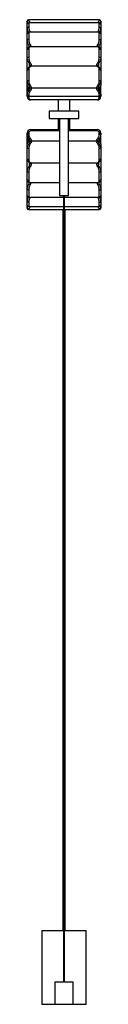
# Model space of a CAD drawing. Header units: millimetres. Extents: x -216 to -116, y -627 to 712.
import ezdxf

# ---------------------------------------------------------------- set-up
doc = ezdxf.new("R2010")
doc.units = ezdxf.units.MM

msp = doc.modelspace()

# ---------------------------------------------------------------- linework, layer by layer
at = {"color": 7, "linetype": 'Continuous', "lineweight": 25}
for p, q in [((-118.4, 711.7), (-214.4, 711.7)), ((-216.4, 705.7), (-216.4, 709.7)), ((-216.4, 693), (-216.4, 705.5)), ((-118.4, 707.5), (-214.4, 707.5)), ((-116.4, 709.7), (-116.4, 705.7)), ((-116.4, 705.5), (-116.4, 693)), ((-216.4, 671.5), (-216.4, 692.7)), ((-214.4, 694.7), (-214.4, 684.8)), ((-118.7, 694.9), (-214.1, 694.9)), ((-118.4, 684.8), (-118.4, 694.7)), ((-116.4, 692.7), (-116.4, 671.5)), ((-216.4, 642.7), (-216.4, 671.1)), ((-214.4, 673), (-214.4, 660.4)), ((-120.2, 674.6), (-212.6, 674.6)), ((-118.4, 660.4), (-118.4, 673)), ((-116.4, 671.1), (-116.4, 642.7)), ((-214.4, 643.9), (-214.4, 628.8)), ((-122, 648.4), (-210.8, 648.4)), ((-118.4, 628.8), (-118.4, 643.9)), ((-216.4, 629.1), (-216.4, 642.4)), ((-116.4, 642.4), (-116.4, 629.1)), ((-216.4, 609), (-216.4, 622.1)), ((-215, 614.2), (-215.3, 616.7)), ((-122.2, 618.4), (-210.5, 618.4)), ((-116.4, 616.6), (-116.7, 616.6)), ((-116.4, 609), (-116.4, 622.1)), ((-216.4, 608.9), (-214.4, 608.9)), ((-216.4, 607.5), (-216.4, 608.9)), ((-216.4, 607.5), (-116.4, 607.5)), ((-214.4, 608.9), (-214.4, 607.5)), ((-213.7, 615.8), (-212.2, 614.4)), ((-120.6, 614.4), (-119.1, 615.8)), ((-118.4, 607.5), (-118.4, 608.9)), ((-118.4, 608.9), (-116.4, 608.9)), ((-116.4, 608.9), (-116.4, 607.5)), ((-121.4, 602.5), (-211.4, 602.5)), ((-174.4, 602.5), (-174.4, 587.5)), ((-158.4, 587.5), (-158.4, 602.5)), ((-186.4, 587.5), (-186.4, 577.5)), ((-146.4, 587.5), (-186.4, 587.5)), ((-186.4, 577.5), (-146.4, 577.5)), ((-174.4, 577.5), (-174.4, 562.5)), ((-172.4, 577.5), (-172.4, 472.5)), ((-160.4, 472.5), (-160.4, 577.5)), ((-158.4, 562.5), (-158.4, 577.5)), ((-146.4, 577.5), (-146.4, 587.5)), ((-211.4, 562.5), (-211.4, 560.5)), ((-211.4, 562.5), (-172.4, 562.5)), ((-160.4, 562.5), (-121.4, 562.5)), ((-121.4, 560.5), (-121.4, 562.5)), ((-216.4, 556.2), (-216.4, 557.5)), ((-214.4, 557.5), (-216.4, 557.5)), ((-214.4, 556.2), (-216.4, 556.2)), ((-216.4, 543), (-216.4, 556.1)), ((-214.4, 557.5), (-214.4, 556.2)), ((-212.2, 550.7), (-213.7, 549.3)), ((-120.6, 550.7), (-119.1, 549.3)), ((-118.4, 556.2), (-118.4, 557.5)), ((-116.4, 557.5), (-118.4, 557.5)), ((-118.4, 556.2), (-116.4, 556.2)), ((-117.8, 550.9), (-117.5, 548.4)), ((-116.4, 557.5), (-116.4, 556.2)), ((-116.4, 543), (-116.4, 556.1)), ((-216.4, 548.4), (-216, 548.4)), ((-216.4, 522.7), (-216.4, 536)), ((-214.4, 536.3), (-214.4, 521.2)), ((-172.4, 546.7), (-210.5, 546.7)), ((-122.2, 546.7), (-160.4, 546.7)), ((-118.4, 521.2), (-118.4, 536.3)), ((-116.4, 536), (-116.4, 522.7)), ((-216.4, 493.9), (-216.4, 522.4)), ((-116.4, 522.4), (-116.4, 493.9)), ((-172.4, 516.7), (-210.8, 516.7)), ((-122, 516.7), (-160.4, 516.7)), ((-214.4, 504.6), (-214.4, 492.1)), ((-118.4, 492.1), (-118.4, 504.6)), ((-216.4, 472.3), (-216.4, 493.6)), ((-212.6, 490.5), (-172.4, 490.5)), ((-160.4, 490.5), (-120.2, 490.5)), ((-116.4, 493.6), (-116.4, 472.3)), ((-216.4, 459.6), (-216.4, 472.1)), ((-214.4, 480.2), (-214.4, 470.4)), ((-214.1, 470.2), (-166.9, 470.2)), ((-172.4, 472.5), (-160.4, 472.5)), ((-166.9, 472.5), (-166.9, -597.5)), ((-165.9, -597.5), (-165.9, 472.5)), ((-165.9, 470.2), (-118.7, 470.2)), ((-118.4, 470.4), (-118.4, 480.2)), ((-116.4, 472.1), (-116.4, 459.6)), ((-216.4, 455.4), (-216.4, 459.3)), ((-214.4, 457.6), (-166.9, 457.6)), ((-165.9, 457.6), (-118.4, 457.6)), ((-116.4, 459.4), (-116.4, 455.4)), ((-214.4, 453.4), (-166.9, 453.4)), ((-167.9, 453.4), (-167.9, -527.5)), ((-165.9, 453.4), (-118.4, 453.4)), ((-164.9, -527.5), (-164.9, 453.4)), ((-196.4, -527.5), (-196.4, -627.5)), ((-166.9, -527.5), (-196.4, -527.5)), ((-136.4, -527.5), (-165.9, -527.5)), ((-136.4, -627.5), (-136.4, -527.5)), ((-178.9, -597.5), (-178.9, -627.5)), ((-153.9, -597.5), (-178.9, -597.5)), ((-153.9, -627.5), (-153.9, -597.5)), ((-136.4, -627.5), (-196.4, -627.5))]:
    msp.add_line(p, q, dxfattribs=at)
at = {"color": 8, "linetype": 'Continuous', "lineweight": 25}
for p, q in [((-214.4, 711.7), (-214.4, 711)), ((-118.4, 711), (-118.4, 711.7)), ((-214.4, 707.5), (-214.4, 701.5)), ((-118.4, 701.5), (-118.4, 707.5)), ((-214.1, 694.8), (-214.4, 694.7)), ((-212.5, 695.4), (-212.3, 694.9)), ((-120.5, 694.9), (-120.3, 695.4)), ((-118.4, 694.7), (-118.7, 694.8)), ((-214.1, 677.3), (-214.2, 674.3)), ((-118.6, 674.3), (-118.7, 677.3)), ((-213.7, 652.5), (-213.9, 647.2)), ((-118.9, 647.1), (-119.1, 652.5)), ((-172.4, 560.5), (-211.4, 560.5)), ((-121.4, 560.5), (-160.4, 560.5)), ((-213.9, 517.9), (-213.7, 512.5)), ((-119.1, 512.5), (-118.9, 517.9)), ((-214.2, 490.8), (-214.1, 487.8)), ((-118.7, 487.8), (-118.6, 490.8)), ((-214.4, 470.4), (-214.1, 470.2)), ((-212.3, 470.2), (-212.5, 469.7)), ((-120.3, 469.7), (-120.5, 470.2)), ((-118.7, 470.2), (-118.4, 470.4)), ((-214.4, 463.5), (-214.4, 457.6)), ((-118.4, 457.6), (-118.4, 463.5)), ((-214.4, 454.1), (-214.4, 453.4)), ((-118.4, 453.4), (-118.4, 454.1))]:
    msp.add_line(p, q, dxfattribs=at)
at = {"color": 7, "linetype": 'Continuous', "lineweight": 25, "flags": 128}
for points in [[(-214.4, 701.5), (-214.8, 701.5), (-215.2, 701.4), (-215.5, 701.3), (-215.8, 701.2), (-216.1, 701), (-216.2, 700.7), (-216.4, 700.5), (-216.4, 700.2)], [(-118.4, 701.5), (-118, 701.5), (-117.6, 701.4), (-117.3, 701.3), (-117, 701.2), (-116.7, 701), (-116.5, 700.7), (-116.4, 700.5), (-116.4, 700.2)], [(-214.4, 684.8), (-214.8, 684.8), (-215.2, 684.8), (-215.5, 684.7), (-215.8, 684.6), (-216.1, 684.5), (-216.2, 684.3), (-216.4, 684.2), (-216.4, 684)], [(-118.4, 684.8), (-118, 684.8), (-117.6, 684.8), (-117.3, 684.7), (-117, 684.6), (-116.7, 684.5), (-116.5, 684.3), (-116.4, 684.2), (-116.4, 684)], [(-211.4, 602.5), (-212, 602.6), (-212.5, 602.9), (-213.1, 603.4), (-213.5, 604), (-213.9, 604.8), (-214.2, 605.6), (-214.3, 606.6), (-214.4, 607.5)], [(-121.4, 602.5), (-120.9, 602.6), (-120.4, 602.8), (-119.9, 603.2), (-119.5, 603.7), (-119.1, 604.3), (-118.8, 605), (-118.6, 605.8), (-118.4, 606.7), (-118.4, 607.5)], [(-214.4, 480.2), (-214.8, 480.2), (-215.2, 480.3), (-215.5, 480.3), (-215.8, 480.5), (-216.1, 480.6), (-216.2, 480.7), (-216.4, 480.9), (-216.4, 481)], [(-118.4, 480.2), (-118, 480.2), (-117.6, 480.3), (-117.3, 480.3), (-117, 480.5), (-116.7, 480.6), (-116.5, 480.7), (-116.4, 480.9), (-116.4, 481)], [(-214.4, 463.5), (-214.8, 463.6), (-215.2, 463.6), (-215.5, 463.7), (-215.8, 463.9), (-216.1, 464.1), (-216.2, 464.3), (-216.4, 464.6), (-216.4, 464.8)], [(-118.4, 463.5), (-118, 463.6), (-117.6, 463.6), (-117.3, 463.7), (-117, 463.9), (-116.7, 464.1), (-116.5, 464.3), (-116.4, 464.6), (-116.4, 464.8)]]:
    msp.add_lwpolyline(points, dxfattribs=at)
at = {"color": 8, "linetype": 'Continuous', "lineweight": 25, "flags": 128}
for points in [[(-116.9, 619), (-117.5, 617.7), (-118.2, 616.5)], [(-215.9, 546.1), (-215.3, 547.4), (-214.6, 548.6)]]:
    msp.add_lwpolyline(points, dxfattribs=at)
at = {"color": 7, "linetype": 'Continuous', "lineweight": 25}
for centre, radius, start, end in [((-214.4, 709.7), 2, 90, 180), ((-214.4, 709), 1.96, 88.7257, 178.6663), ((-118.4, 709.7), 2, 360, 90), ((-118.4, 709), 1.96, 1.3337, 91.2743), ((-214.4, 705.5), 2, 90, 180), ((-118.4, 705.5), 2, 0, 90), ((-214.4, 692.7), 1.99, 89.6809, 179.6773), ((-118.4, 692.7), 1.99, 0.3227, 90.3191), ((-214.5, 671), 1.91, 87.2598, 176.9687), ((-178.4, 621), 66.6, 120.8624, 122.418), ((-154.4, 621), 66.6, 57.582, 59.1376), ((-118.3, 671), 1.91, 3.0313, 92.7402), ((-214.9, 657.2), 3.26, 81.4291, 117.6764), ((-117.9, 657.2), 3.26, 62.3236, 98.5709), ((-214.6, 642.1), 1.8, 82.559, 169.8003), ((-214.7, 656.5), 4.05, 283.8536, 306.8819), ((-118.1, 656.5), 4.05, 233.1181, 256.1464), ((-118.2, 642.1), 1.8, 10.1997, 97.441), ((-214.9, 632.2), 3.45, 243.9776, 278.1317), ((-206.4, 622.2), 10, 180, 198.5514), ((-206.5, 622.2), 9.86, 180.0206, 215.2816), ((-216.2, 619.2), 0.987, 260.0422, 303.0753), ((-213.1, 623.2), 1.46, 250.925, 311.1583), ((-216.7, 618.6), 6.13, 316.6562, 357.7784), ((-116.1, 618.6), 6.13, 182.2216, 223.3438), ((-119.7, 623.2), 1.46, 228.8417, 289.075), ((-117.9, 632.2), 3.45, 261.8683, 296.0224), ((-126.3, 622.2), 9.86, 324.7184, 359.9794), ((-126.4, 622.2), 10, 341.4486, 0), ((-211.4, 607.5), 5, 180, 270), ((-121.4, 607.5), 5, 270, 0), ((-126.4, 608.5), 10, 0.1385, 34.7277), ((-116.8, 614), 0.999, 149.1231, 162.1139), ((-211.4, 557.5), 5, 90, 180), ((-121.4, 557.5), 5, 0, 90), ((-206.4, 556.6), 10, 180.1362, 214.7091), ((-216, 551.1), 0.999, 329.123, 342.1138), ((-211.4, 557.5), 3, 90, 180), ((-216.7, 546.5), 6.13, 2.2332, 43.3438), ((-116.1, 546.5), 6.13, 136.6562, 177.7668), ((-121.4, 557.5), 3, 0, 90), ((-206.5, 542.9), 9.86, 144.7183, 179.9794), ((-206.4, 542.9), 10, 161.4495, 180), ((-214.9, 532.9), 3.44, 81.8604, 116.0518), ((-213.1, 541.9), 1.46, 48.8541, 109.0939), ((-119.7, 541.9), 1.46, 70.9061, 131.1459), ((-117.9, 532.9), 3.44, 63.9482, 98.1396), ((-126.3, 542.9), 9.86, 0.0206, 35.2817), ((-116.6, 545.9), 0.987, 80.0421, 123.0643), ((-126.4, 542.9), 10, 360, 18.5505), ((-214.6, 523), 1.8, 190.2021, 277.4423), ((-118.2, 523), 1.8, 262.5577, 349.7979), ((-214.7, 508.6), 4.04, 53.1279, 76.198), ((-118.1, 508.6), 4.04, 103.802, 126.8721), ((-214.9, 507.9), 3.27, 242.3821, 278.5557), ((-117.9, 507.9), 3.27, 261.4443, 297.6179), ((-214.5, 494), 1.91, 183.033, 272.7415), ((-177.8, 545), 67.7, 237.6075, 239.1384), ((-155, 545), 67.7, 300.8616, 302.3925), ((-118.3, 494), 1.91, 267.2585, 356.967), ((-214.4, 472.4), 1.99, 180.3214, 270.3179), ((-118.4, 472.4), 1.99, 269.6821, 359.6786), ((-214.4, 459.6), 2, 180, 270), ((-214.4, 456.1), 1.96, 181.3319, 271.2726), ((-214.4, 455.4), 2, 180, 270), ((-118.4, 459.6), 2, 270, 360), ((-118.4, 456.1), 1.96, 268.7274, 358.6681), ((-118.4, 455.4), 2, 270, 0)]:
    msp.add_arc(centre, radius, start, end, dxfattribs=at)
at = {"color": 8, "linetype": 'Continuous', "lineweight": 25}
for centre, radius, start, end in [((-208.7, 688.6), 7.79, 119.2561, 126.0567), ((-124.1, 688.6), 7.79, 53.9433, 60.7439), ((-212.5, 646.3), 1.45, 80.3197, 115.5376), ((-120.3, 646.3), 1.45, 64.3649, 99.6814), ((-207, 622), 9.36, 198.2925, 215.8948), ((-125.8, 543.1), 9.36, 18.2916, 35.8949), ((-212.5, 518.7), 1.45, 244.362, 279.6868), ((-120.3, 518.7), 1.45, 260.3143, 295.5406), ((-208.7, 476.5), 7.79, 234.004, 240.7351), ((-124.1, 476.5), 7.79, 299.2649, 305.996)]:
    msp.add_arc(centre, radius, start, end, dxfattribs=at)
for points, knots in [([(-214.4, 711), (-214.4, 710.8), (-214.3, 710.3), (-213.7, 709.2), (-212.5, 708), (-212, 707.5)], [0, 0, 0, 0, 0.1830569, 0.5956498, 1, 1, 1, 1]), ([(-120.8, 707.5), (-120.5, 707.8), (-119.6, 708.6), (-118.7, 709.9), (-118.5, 710.6), (-118.4, 711)], [0, 0, 0, 0, 0.210531, 0.6011, 1, 1, 1, 1]), ([(-215.2, 707.3), (-215.2, 707.3), (-215.8, 707.8), (-216.3, 708.5), (-216.4, 708.9), (-216.4, 709)], [0, 0, 0, 0, 0.031038, 0.701217, 1, 1, 1, 1]), ([(-214.4, 694.8), (-214.7, 695.2), (-215.3, 696.2), (-216.1, 698.1), (-216.3, 699.4), (-216.4, 700.2)], [0, 0, 0, 0, 0.206111, 0.541547, 1, 1, 1, 1]), ([(-116.4, 700.2), (-116.5, 699.4), (-116.7, 697.7), (-117.8, 695.8), (-118.3, 694.8)], [0, 0, 0, 0, 0.4836322, 1, 1, 1, 1]), ([(-116.4, 709), (-116.5, 708.7), (-116.6, 708.2), (-117.4, 707.5), (-117.6, 707.3)], [0, 0, 0, 0, 0.662874, 1, 1, 1, 1]), ([(-213.4, 674.5), (-213.4, 674.7), (-213.5, 675.7), (-213.8, 676.6), (-214.1, 677.3)], [0, 0, 0, 0, 0.284613, 1, 1, 1, 1]), ([(-212.6, 678.2), (-212.2, 677.3), (-211.7, 676.1), (-211.5, 674.9), (-211.5, 674.6)], [0, 0, 0, 0, 0.753591, 1, 1, 1, 1]), ([(-121.3, 674.6), (-121.3, 674.9), (-121.1, 676.1), (-120.6, 677.3), (-120.2, 678.2)], [0, 0, 0, 0, 0.246409, 1, 1, 1, 1]), ([(-118.7, 677.3), (-119, 676.6), (-119.3, 675.7), (-119.4, 674.7), (-119.4, 674.5)], [0, 0, 0, 0, 0.7162943, 1, 1, 1, 1]), ([(-212.8, 647.8), (-212.8, 648.1), (-212.7, 649), (-212.8, 650.7), (-213.4, 652), (-213.7, 652.5)], [0, 0, 0, 0, 0.214332, 0.675836, 1, 1, 1, 1]), ([(-119.1, 652.5), (-119.3, 652), (-120, 650.7), (-120.1, 649), (-120, 648.1), (-120, 647.8)], [0, 0, 0, 0, 0.324147, 0.785626, 1, 1, 1, 1]), ([(-213.7, 512.5), (-213.4, 513.1), (-212.8, 514.4), (-212.7, 516.1), (-212.8, 517), (-212.8, 517.3)], [0, 0, 0, 0, 0.32386, 0.785048, 1, 1, 1, 1]), ([(-120, 517.3), (-120, 517), (-120.1, 516.1), (-120, 514.4), (-119.3, 513.1), (-119.1, 512.5)], [0, 0, 0, 0, 0.214916, 0.676125, 1, 1, 1, 1]), ([(-214.1, 487.8), (-213.8, 488.5), (-213.5, 489.4), (-213.4, 490.3), (-213.4, 490.6)], [0, 0, 0, 0, 0.71592, 1, 1, 1, 1]), ([(-211.5, 490.5), (-211.5, 490.2), (-211.7, 488.9), (-212.2, 487.8), (-212.6, 486.9)], [0, 0, 0, 0, 0.246585, 1, 1, 1, 1]), ([(-120.2, 486.9), (-120.6, 487.8), (-121.1, 488.9), (-121.3, 490.2), (-121.3, 490.5)], [0, 0, 0, 0, 0.753415, 1, 1, 1, 1]), ([(-119.4, 490.6), (-119.4, 490.3), (-119.3, 489.4), (-119, 488.5), (-118.7, 487.8)], [0, 0, 0, 0, 0.2849981, 1, 1, 1, 1]), ([(-216.4, 464.8), (-216.3, 465.7), (-216.1, 467.4), (-215, 469.3), (-214.5, 470.2)], [0, 0, 0, 0, 0.484239, 1, 1, 1, 1]), ([(-118.3, 470.2), (-118.1, 469.8), (-117.5, 468.9), (-116.6, 467), (-116.5, 465.6), (-116.4, 464.8)], [0, 0, 0, 0, 0.205067, 0.540832, 1, 1, 1, 1]), ([(-216.4, 456), (-216.3, 456.4), (-216.2, 456.8), (-215.4, 457.5), (-215.2, 457.8)], [0, 0, 0, 0, 0.665168, 1, 1, 1, 1]), ([(-212, 457.6), (-212.3, 457.3), (-213.2, 456.5), (-214.1, 455.2), (-214.3, 454.5), (-214.4, 454.1)], [0, 0, 0, 0, 0.208439, 0.600043, 1, 1, 1, 1]), ([(-118.4, 454.1), (-118.4, 454.3), (-118.5, 454.8), (-119.1, 455.9), (-120.2, 457), (-120.8, 457.6)], [0, 0, 0, 0, 0.183537, 0.597231, 1, 1, 1, 1]), ([(-117.6, 457.8), (-117.5, 457.8), (-117, 457.3), (-116.5, 456.6), (-116.4, 456.2), (-116.4, 456)], [0, 0, 0, 0, 0.02695, 0.699969, 1, 1, 1, 1])]:
    msp.add_open_spline(points, degree=3, knots=knots, dxfattribs=at)
at = {"color": 7, "linetype": 'Continuous', "lineweight": 25}
for points, knots in [([(-214.4, 701.5), (-214.4, 701.1), (-214.3, 700.6), (-214.2, 699.8), (-214.2, 699.6), (-214, 699), (-214, 698.8), (-213.7, 698), (-213.5, 697.5), (-213.1, 696.4), (-212.8, 695.9), (-212.5, 695.4)], [0, 0, 0, 0, 0.25, 0.25, 0.375, 0.375, 0.5, 0.5, 0.75, 0.75, 1, 1, 1, 1]), ([(-120.3, 695.4), (-120, 695.9), (-119.7, 696.4), (-119.3, 697.5), (-119.1, 698), (-118.8, 698.8), (-118.8, 699.1), (-118.6, 699.6), (-118.6, 699.8), (-118.4, 700.6), (-118.4, 701.1), (-118.4, 701.5)], [0, 0, 0, 0, 0.25, 0.25, 0.5, 0.5, 0.625, 0.625, 0.75, 0.75, 1, 1, 1, 1]), ([(-214.1, 694.9), (-214.2, 694.9), (-214.5, 694.9), (-215.2, 694.7), (-215.8, 694.3), (-216.2, 693.6), (-216.4, 693), (-216.4, 692.8), (-216.4, 692.7)], [0, 0, 0, 0, 0.153216, 0.347698, 0.545958, 0.748712, 0.950006, 1, 1, 1, 1]), ([(-214.1, 677.3), (-214.4, 677.8), (-214.8, 678.3), (-215.3, 679.4), (-215.6, 680), (-215.9, 680.9), (-216, 681.2), (-216.1, 681.7), (-216.2, 682), (-216.3, 682.9), (-216.4, 683.5), (-216.4, 684)], [0, 0, 0, 0, 0.25, 0.25, 0.5, 0.5, 0.625, 0.625, 0.75, 0.75, 1, 1, 1, 1]), ([(-214.4, 684.8), (-214.4, 684.3), (-214.3, 683.7), (-214.2, 682.9), (-214.2, 682.6), (-214, 682.1), (-214, 681.8), (-213.7, 680.9), (-213.5, 680.4), (-213.1, 679.3), (-212.8, 678.7), (-212.6, 678.2)], [0, 0, 0, 0, 0.25, 0.25, 0.375, 0.375, 0.5, 0.5, 0.75, 0.75, 1, 1, 1, 1]), ([(-120.2, 678.2), (-120, 678.7), (-119.7, 679.3), (-119.3, 680.4), (-119.1, 680.9), (-118.8, 681.8), (-118.7, 682.1), (-118.6, 682.6), (-118.6, 682.9), (-118.4, 683.7), (-118.4, 684.3), (-118.4, 684.8)], [0, 0, 0, 0, 0.25, 0.25, 0.5, 0.5, 0.625, 0.625, 0.75, 0.75, 1, 1, 1, 1]), ([(-116.4, 692.7), (-116.4, 692.9), (-116.5, 693.4), (-116.9, 694.1), (-117.4, 694.6), (-118.1, 694.8), (-118.5, 694.9), (-118.7, 694.9), (-118.7, 694.9)], [0, 0, 0, 0, 0.1967659, 0.4029872, 0.6041682, 0.7840515, 0.9662489, 1, 1, 1, 1]), ([(-116.4, 684), (-116.4, 683.5), (-116.5, 682.9), (-116.6, 682), (-116.7, 681.7), (-116.8, 681.2), (-116.9, 680.9), (-117.2, 680), (-117.5, 679.4), (-118, 678.3), (-118.3, 677.8), (-118.7, 677.3)], [0, 0, 0, 0, 0.25, 0.25, 0.375, 0.375, 0.5, 0.5, 0.75, 0.75, 1, 1, 1, 1]), ([(-212.6, 674.6), (-212.6, 674.6), (-213, 674.6), (-213.8, 674.5), (-214.7, 674.1), (-215.5, 673.6), (-216, 672.8), (-216.4, 671.9), (-216.4, 671.4), (-216.4, 671.1)], [0, 0, 0, 0, 0.0329443, 0.2326975, 0.4062524, 0.5663741, 0.7241445, 0.890228, 1, 1, 1, 1]), ([(-212.5, 674.6), (-213.1, 674.6), (-213.5, 674.5), (-213.9, 674.1), (-214, 674.1), (-214.2, 673.9), (-214.2, 673.8), (-214.3, 673.5), (-214.4, 673.2), (-214.4, 673)], [0, 0, 0, 0, 0.5, 0.5, 0.625, 0.625, 0.75, 0.75, 1, 1, 1, 1]), ([(-116.4, 671.2), (-116.4, 671.3), (-116.4, 671.8), (-116.7, 672.6), (-117.2, 673.4), (-118, 674.1), (-118.8, 674.4), (-119.6, 674.6), (-120.1, 674.6), (-120.2, 674.6)], [0, 0, 0, 0, 0.07252, 0.231972, 0.401901, 0.562339, 0.724906, 0.902729, 1, 1, 1, 1]), ([(-118.4, 673), (-118.4, 673.2), (-118.4, 673.5), (-118.6, 673.9), (-118.8, 674.1), (-119.3, 674.5), (-119.7, 674.6), (-120.2, 674.6)], [0, 0, 0, 0, 0.25, 0.25, 0.5, 0.5, 1, 1, 1, 1]), ([(-213.7, 652.5), (-214.1, 653.1), (-214.5, 653.7), (-215.1, 654.9), (-215.4, 655.5), (-215.8, 656.5), (-215.9, 656.8), (-216.1, 657.4), (-216.1, 657.8), (-216.3, 658.8), (-216.4, 659.4), (-216.4, 660.1)], [0, 0, 0, 0, 0.25, 0.25, 0.5, 0.5, 0.625, 0.625, 0.75, 0.75, 1, 1, 1, 1]), ([(-214.4, 660.4), (-214.4, 659.8), (-214.3, 659.2), (-214.2, 658.2), (-214.1, 657.9), (-214, 657.3), (-213.9, 657), (-213.6, 656.1), (-213.4, 655.5), (-212.9, 654.3), (-212.6, 653.8), (-212.2, 653.2)], [0, 0, 0, 0, 0.25, 0.25, 0.375, 0.375, 0.5, 0.5, 0.75, 0.75, 1, 1, 1, 1]), ([(-120.6, 653.2), (-120.2, 653.8), (-119.9, 654.3), (-119.4, 655.5), (-119.2, 656.1), (-118.9, 657), (-118.8, 657.3), (-118.7, 657.9), (-118.6, 658.2), (-118.4, 659.2), (-118.4, 659.8), (-118.4, 660.4)], [0, 0, 0, 0, 0.25, 0.25, 0.5, 0.5, 0.625, 0.625, 0.75, 0.75, 1, 1, 1, 1]), ([(-116.4, 660.1), (-116.4, 659.4), (-116.5, 658.8), (-116.6, 657.8), (-116.7, 657.4), (-116.9, 656.8), (-117, 656.5), (-117.4, 655.5), (-117.6, 654.9), (-118.3, 653.7), (-118.7, 653.1), (-119.1, 652.5)], [0, 0, 0, 0, 0.25, 0.25, 0.375, 0.375, 0.5, 0.5, 0.75, 0.75, 1, 1, 1, 1]), ([(-213.1, 647.6), (-213.4, 647.5), (-214.1, 647.1), (-215, 646.3), (-215.8, 645.2), (-216.2, 644), (-216.4, 643), (-216.4, 642.5), (-216.4, 642.4)], [0, 0, 0, 0, 0.181489, 0.379923, 0.569053, 0.773863, 0.972685, 1, 1, 1, 1]), ([(-212.2, 647.8), (-212.6, 647.6), (-212.8, 647.4), (-213.4, 646.9), (-213.6, 646.6), (-213.9, 646.1), (-214, 646), (-214.1, 645.6), (-214.2, 645.4), (-214.3, 644.8), (-214.4, 644.4), (-214.4, 643.9)], [0, 0, 0, 0, 0.25, 0.25, 0.5, 0.5, 0.625, 0.625, 0.75, 0.75, 1, 1, 1, 1]), ([(-211.6, 648.3), (-211.7, 648.3), (-211.9, 648.3), (-212.1, 648.2), (-212.5, 648), (-212.8, 647.8), (-213.1, 647.7), (-213.1, 647.6)], [0, 0, 0, 0, 0.04199, 0.245483, 0.512837, 0.903, 1, 1, 1, 1]), ([(-212.2, 653.2), (-211.8, 652.5), (-211.4, 651.7), (-211, 650), (-210.9, 649.2), (-210.8, 648.4)], [0, 0, 0, 0, 0.5, 0.5, 1, 1, 1, 1]), ([(-211.1, 648.4), (-211.2, 648.4), (-211.3, 648.3), (-211.7, 648.1), (-211.9, 647.9), (-212.2, 647.8)], [0, 0, 0, 0, 0.5, 0.5, 1, 1, 1, 1]), ([(-211.1, 648.4), (-211.2, 648.4), (-211.4, 648.4), (-211.6, 648.4), (-211.6, 648.3)], [0, 0, 0, 0, 0.633655, 1, 1, 1, 1]), ([(-122, 648.4), (-121.9, 649.2), (-121.8, 650), (-121.4, 651.7), (-121, 652.5), (-120.6, 653.2)], [0, 0, 0, 0, 0.5, 0.5, 1, 1, 1, 1]), ([(-120.5, 647.8), (-120.9, 647.9), (-121.1, 648.1), (-121.4, 648.3), (-121.6, 648.4), (-121.7, 648.4)], [0, 0, 0, 0, 0.5, 0.5, 1, 1, 1, 1]), ([(-121.7, 648.4), (-121.5, 648.4), (-121.4, 648.4), (-121.2, 648.4), (-121.2, 648.3)], [0, 0, 0, 0, 0.638581, 1, 1, 1, 1]), ([(-119.7, 647.6), (-119.8, 647.7), (-120.2, 647.9), (-120.5, 648.1), (-120.9, 648.3), (-121.1, 648.3), (-121.2, 648.3)], [0, 0, 0, 0, 0.266453, 0.705421, 0.947597, 1, 1, 1, 1]), ([(-118.4, 643.9), (-118.4, 644.4), (-118.5, 644.8), (-118.6, 645.4), (-118.7, 645.6), (-118.8, 646), (-118.9, 646.1), (-119.2, 646.6), (-119.4, 646.9), (-119.9, 647.4), (-120.2, 647.6), (-120.5, 647.8)], [0, 0, 0, 0, 0.25, 0.25, 0.375, 0.375, 0.5, 0.5, 0.75, 0.75, 1, 1, 1, 1]), ([(-116.4, 642.5), (-116.4, 642.8), (-116.4, 643.6), (-116.8, 644.7), (-117.4, 645.8), (-118.2, 646.7), (-119, 647.3), (-119.5, 647.6), (-119.7, 647.6)], [0, 0, 0, 0, 0.125798, 0.320955, 0.518042, 0.716722, 0.921689, 1, 1, 1, 1]), ([(-213.6, 621.8), (-214, 622.3), (-214.4, 622.8), (-214.9, 623.7), (-215.1, 623.9), (-215.4, 624.5), (-215.5, 624.8), (-215.9, 625.8), (-216.1, 626.4), (-216.3, 627.7), (-216.4, 628.4), (-216.4, 629.1)], [0, 0, 0, 0, 0.25, 0.25, 0.375, 0.375, 0.5, 0.5, 0.75, 0.75, 1, 1, 1, 1]), ([(-216.4, 622.2), (-216.4, 623.4), (-216.4, 624.6), (-216.4, 626.8), (-216.4, 628), (-216.4, 629.1)], [0, 0, 0, 0, 0.5, 0.5, 1, 1, 1, 1]), ([(-215.9, 619), (-215.8, 618.9), (-215.7, 618.3), (-215.5, 617.5), (-215.4, 616.8), (-215.4, 616.7), (-215.4, 616.6)], [0, 0, 0, 0, 0.1796407, 0.6048643, 0.8855706, 1, 1, 1, 1]), ([(-213.6, 621.8), (-213.7, 620.9), (-213.9, 620), (-214.2, 618.2), (-214.4, 617.4), (-214.6, 616.5)], [0, 0, 0, 0, 0.5, 0.5, 1, 1, 1, 1]), ([(-214.4, 628.8), (-214.4, 628.1), (-214.3, 627.5), (-214.1, 626.3), (-214, 625.7), (-213.7, 624.9), (-213.6, 624.6), (-213.3, 624.1), (-213.2, 623.8), (-212.8, 623), (-212.5, 622.6), (-212.2, 622.1)], [0, 0, 0, 0, 0.25, 0.25, 0.5, 0.5, 0.625, 0.625, 0.75, 0.75, 1, 1, 1, 1]), ([(-213.7, 615.8), (-213.5, 616), (-213.3, 616.2), (-213, 616.8), (-212.8, 617), (-212.7, 617.6), (-212.6, 617.9), (-212.5, 618.5), (-212.5, 618.8), (-212.6, 619.1)], [0, 0, 0, 0, 0.25, 0.25, 0.5, 0.5, 0.75, 0.75, 1, 1, 1, 1]), ([(-212.6, 619.1), (-212.6, 619.5), (-212.6, 619.9), (-212.9, 620.6), (-213, 620.8), (-213.2, 621.3), (-213.4, 621.6), (-213.6, 621.8)], [0, 0, 0, 0, 0.5, 0.5, 0.75, 0.75, 1, 1, 1, 1]), ([(-210.6, 618.4), (-210.8, 618.4), (-210.9, 618.4), (-211.1, 618.4), (-211.3, 618.4), (-211.6, 618.4), (-211.8, 618.5), (-212.2, 618.6), (-212.3, 618.7), (-212.5, 618.9), (-212.5, 619), (-212.6, 619.1)], [0, 0, 0, 0, 0.125, 0.125, 0.25, 0.25, 0.5, 0.5, 0.75, 0.75, 1, 1, 1, 1]), ([(-212.2, 622.1), (-211.7, 621.5), (-211.3, 620.8), (-210.8, 619.6), (-210.7, 618.9), (-210.6, 618.4)], [0, 0, 0, 0, 0.5, 0.5, 1, 1, 1, 1]), ([(-122.1, 618.4), (-122.1, 618.9), (-121.9, 619.6), (-121.5, 620.8), (-121.1, 621.5), (-120.6, 622.1)], [0, 0, 0, 0, 0.5, 0.5, 1, 1, 1, 1]), ([(-122.1, 618.4), (-122, 618.4), (-121.9, 618.4), (-121.6, 618.4), (-121.5, 618.4), (-121.2, 618.4), (-121, 618.5), (-120.6, 618.6), (-120.5, 618.7), (-120.3, 618.9), (-120.2, 619), (-120.2, 619.1)], [0, 0, 0, 0, 0.125, 0.125, 0.25, 0.25, 0.5, 0.5, 0.75, 0.75, 1, 1, 1, 1]), ([(-120.6, 622.1), (-120.3, 622.6), (-120, 623.1), (-119.4, 624.1), (-119.2, 624.6), (-118.9, 625.4), (-118.8, 625.7), (-118.7, 626.3), (-118.6, 626.6), (-118.4, 627.5), (-118.4, 628.1), (-118.4, 628.8)], [0, 0, 0, 0, 0.25, 0.25, 0.5, 0.5, 0.625, 0.625, 0.75, 0.75, 1, 1, 1, 1]), ([(-120.2, 619.1), (-120.3, 618.8), (-120.3, 618.5), (-120.2, 617.9), (-120.1, 617.6), (-120, 617), (-119.8, 616.8), (-119.5, 616.2), (-119.3, 616), (-119.1, 615.8)], [0, 0, 0, 0, 0.25, 0.25, 0.5, 0.5, 0.75, 0.75, 1, 1, 1, 1]), ([(-119.2, 621.8), (-119.4, 621.6), (-119.6, 621.3), (-119.8, 620.8), (-119.9, 620.6), (-120.2, 619.9), (-120.2, 619.5), (-120.2, 619.1)], [0, 0, 0, 0, 0.25, 0.25, 0.5, 0.5, 1, 1, 1, 1]), ([(-116.4, 629.1), (-116.4, 628.4), (-116.5, 627.7), (-116.7, 626.7), (-116.7, 626.4), (-116.9, 625.8), (-117, 625.5), (-117.4, 624.5), (-117.7, 623.9), (-118.4, 622.8), (-118.8, 622.3), (-119.2, 621.8)], [0, 0, 0, 0, 0.25, 0.25, 0.375, 0.375, 0.5, 0.5, 0.75, 0.75, 1, 1, 1, 1]), ([(-118.2, 616.5), (-118.4, 617.4), (-118.6, 618.2), (-118.9, 620), (-119.1, 620.9), (-119.2, 621.8)], [0, 0, 0, 0, 0.5, 0.5, 1, 1, 1, 1]), ([(-117.5, 616.6), (-117.5, 616.2), (-117.4, 615.5), (-117.7, 614.7), (-117.8, 614.3)], [0, 0, 0, 0, 0.456521, 1, 1, 1, 1]), ([(-116.7, 616.6), (-116.9, 616.2), (-117, 615.9), (-117.3, 615.1), (-117.5, 614.7), (-117.7, 614.4)], [0, 0, 0, 0, 0.5, 0.5, 1, 1, 1, 1]), ([(-117.4, 616.6), (-117.4, 616.7), (-117.4, 617), (-117.2, 617.7), (-117.1, 618.4), (-116.9, 618.9), (-116.9, 619)], [0, 0, 0, 0, 0.214827, 0.482318, 0.844854, 1, 1, 1, 1]), ([(-116.4, 629.1), (-116.4, 628), (-116.4, 626.8), (-116.4, 624.6), (-116.4, 623.4), (-116.4, 622.2)], [0, 0, 0, 0, 0.5, 0.5, 1, 1, 1, 1]), ([(-216.4, 608.9), (-216.4, 609.5), (-216.3, 610.8), (-215.9, 612), (-215.5, 613.2), (-215.2, 613.8), (-214.7, 614.5), (-214.5, 614.8), (-214.1, 615.3), (-213.9, 615.5), (-213.7, 615.8)], [0, 0, 0, 0, 0.25, 0.5, 0.5, 0.75, 0.75, 0.875, 0.875, 1, 1, 1, 1]), ([(-212.2, 614.4), (-212.6, 614), (-212.9, 613.6), (-213.4, 612.8), (-213.6, 612.3), (-214, 611.4), (-214.3, 610.4), (-214.4, 609.4), (-214.4, 608.9)], [0, 0, 0, 0, 0.25, 0.25, 0.5, 0.5, 0.75, 1, 1, 1, 1]), ([(-118.4, 608.9), (-118.4, 609.4), (-118.4, 609.9), (-118.6, 610.9), (-118.8, 611.4), (-119.2, 612.3), (-119.6, 613.2), (-120.2, 614), (-120.6, 614.4)], [0, 0, 0, 0, 0.25, 0.25, 0.5, 0.5, 0.75, 1, 1, 1, 1]), ([(-119.1, 615.8), (-118.7, 615.3), (-117.9, 614.3), (-117.3, 613.2), (-116.9, 612), (-116.7, 611.4), (-116.5, 610.5), (-116.5, 610.2), (-116.4, 609.5), (-116.4, 609.2), (-116.4, 608.9)], [0, 0, 0, 0, 0.25, 0.5, 0.5, 0.75, 0.75, 0.875, 0.875, 1, 1, 1, 1]), ([(-213.7, 549.3), (-214.1, 549.8), (-214.9, 550.8), (-215.4, 551.9), (-215.9, 553.1), (-216.1, 553.7), (-216.3, 554.6), (-216.3, 554.9), (-216.4, 555.5), (-216.4, 555.8), (-216.4, 556.2)], [0, 0, 0, 0, 0.25, 0.5, 0.5, 0.75, 0.75, 0.875, 0.875, 1, 1, 1, 1]), ([(-216, 548.4), (-215.9, 548.8), (-215.8, 549.2), (-215.5, 550), (-215.3, 550.3), (-215.1, 550.7)], [0, 0, 0, 0, 0.5, 0.5, 1, 1, 1, 1]), ([(-215.3, 548.5), (-215.3, 548.8), (-215.4, 549.6), (-215.1, 550.4), (-215, 550.8)], [0, 0, 0, 0, 0.456525, 1, 1, 1, 1]), ([(-214.4, 556.2), (-214.4, 555.7), (-214.3, 555.2), (-214.2, 554.2), (-214, 553.7), (-213.6, 552.7), (-213.2, 551.8), (-212.6, 551), (-212.2, 550.7)], [0, 0, 0, 0, 0.25, 0.25, 0.5, 0.5, 0.75, 1, 1, 1, 1]), ([(-212.6, 546), (-212.5, 546.3), (-212.5, 546.6), (-212.6, 547.2), (-212.7, 547.5), (-212.8, 548), (-213, 548.3), (-213.3, 548.8), (-213.5, 549.1), (-213.7, 549.3)], [0, 0, 0, 0, 0.25, 0.25, 0.5, 0.5, 0.75, 0.75, 1, 1, 1, 1]), ([(-120.6, 550.7), (-120.2, 551), (-119.9, 551.4), (-119.4, 552.3), (-119.1, 552.7), (-118.8, 553.7), (-118.5, 554.7), (-118.4, 555.7), (-118.4, 556.2)], [0, 0, 0, 0, 0.25, 0.25, 0.5, 0.5, 0.75, 1, 1, 1, 1]), ([(-119.1, 549.3), (-119.3, 549.1), (-119.5, 548.8), (-119.8, 548.3), (-119.9, 548), (-120.1, 547.5), (-120.2, 547.2), (-120.3, 546.6), (-120.3, 546.3), (-120.2, 546)], [0, 0, 0, 0, 0.25, 0.25, 0.5, 0.5, 0.75, 0.75, 1, 1, 1, 1]), ([(-116.4, 556.2), (-116.4, 555.5), (-116.5, 554.3), (-116.9, 553.1), (-117.3, 551.9), (-117.6, 551.3), (-118.1, 550.5), (-118.3, 550.3), (-118.7, 549.8), (-118.9, 549.5), (-119.1, 549.3)], [0, 0, 0, 0, 0.25, 0.5, 0.5, 0.75, 0.75, 0.875, 0.875, 1, 1, 1, 1]), ([(-216.4, 536), (-216.4, 536.7), (-216.3, 537.4), (-216.1, 538.3), (-216.1, 538.7), (-215.9, 539.3), (-215.8, 539.6), (-215.4, 540.6), (-215.1, 541.1), (-214.4, 542.2), (-214, 542.8), (-213.6, 543.2)], [0, 0, 0, 0, 0.25, 0.25, 0.375, 0.375, 0.5, 0.5, 0.75, 0.75, 1, 1, 1, 1]), ([(-216.4, 536), (-216.4, 537.1), (-216.4, 538.2), (-216.4, 540.5), (-216.4, 541.7), (-216.4, 542.9)], [0, 0, 0, 0, 0.5, 0.5, 1, 1, 1, 1]), ([(-215.4, 548.5), (-215.4, 548.3), (-215.4, 548.1), (-215.5, 547.3), (-215.7, 546.6), (-215.8, 546.2), (-215.9, 546)], [0, 0, 0, 0, 0.214836, 0.482336, 0.844883, 1, 1, 1, 1]), ([(-214.6, 548.6), (-214.4, 547.7), (-214.2, 546.8), (-213.9, 545.1), (-213.7, 544.2), (-213.6, 543.2)], [0, 0, 0, 0, 0.5, 0.5, 1, 1, 1, 1]), ([(-212.2, 543), (-212.5, 542.5), (-212.8, 542), (-213.4, 541), (-213.6, 540.5), (-213.9, 539.6), (-214, 539.3), (-214.1, 538.8), (-214.2, 538.5), (-214.3, 537.6), (-214.4, 536.9), (-214.4, 536.3)], [0, 0, 0, 0, 0.25, 0.25, 0.5, 0.5, 0.625, 0.625, 0.75, 0.75, 1, 1, 1, 1]), ([(-213.6, 543.2), (-213.4, 543.5), (-213.2, 543.7), (-213, 544.2), (-212.9, 544.5), (-212.6, 545.2), (-212.6, 545.6), (-212.6, 546)], [0, 0, 0, 0, 0.25, 0.25, 0.5, 0.5, 1, 1, 1, 1]), ([(-210.6, 546.7), (-210.8, 546.7), (-210.9, 546.7), (-211.1, 546.7), (-211.3, 546.7), (-211.6, 546.6), (-211.8, 546.6), (-212.2, 546.4), (-212.3, 546.4), (-212.5, 546.2), (-212.5, 546.1), (-212.6, 546)], [0, 0, 0, 0, 0.125, 0.125, 0.25, 0.25, 0.5, 0.5, 0.75, 0.75, 1, 1, 1, 1]), ([(-210.6, 546.7), (-210.7, 546.1), (-210.8, 545.5), (-211.3, 544.2), (-211.7, 543.6), (-212.2, 543)], [0, 0, 0, 0, 0.5, 0.5, 1, 1, 1, 1]), ([(-120.6, 543), (-121.1, 543.6), (-121.5, 544.2), (-121.9, 545.5), (-122.1, 546.1), (-122.1, 546.7)], [0, 0, 0, 0, 0.5, 0.5, 1, 1, 1, 1]), ([(-122.1, 546.7), (-122, 546.7), (-121.9, 546.7), (-121.6, 546.7), (-121.5, 546.7), (-121.2, 546.6), (-121, 546.6), (-120.6, 546.4), (-120.5, 546.4), (-120.3, 546.2), (-120.2, 546.1), (-120.2, 546)], [0, 0, 0, 0, 0.125, 0.125, 0.25, 0.25, 0.5, 0.5, 0.75, 0.75, 1, 1, 1, 1]), ([(-118.4, 536.3), (-118.4, 536.9), (-118.4, 537.6), (-118.7, 538.8), (-118.8, 539.4), (-119.1, 540.2), (-119.2, 540.5), (-119.4, 541), (-119.6, 541.3), (-120, 542), (-120.3, 542.5), (-120.6, 543)], [0, 0, 0, 0, 0.25, 0.25, 0.5, 0.5, 0.625, 0.625, 0.75, 0.75, 1, 1, 1, 1]), ([(-120.2, 546), (-120.2, 545.6), (-120.2, 545.2), (-119.9, 544.5), (-119.8, 544.2), (-119.6, 543.7), (-119.4, 543.5), (-119.2, 543.2)], [0, 0, 0, 0, 0.5, 0.5, 0.75, 0.75, 1, 1, 1, 1]), ([(-119.2, 543.2), (-119.1, 544.2), (-118.9, 545.1), (-118.6, 546.8), (-118.4, 547.7), (-118.2, 548.6)], [0, 0, 0, 0, 0.5, 0.5, 1, 1, 1, 1]), ([(-119.2, 543.2), (-118.8, 542.8), (-118.4, 542.2), (-117.9, 541.4), (-117.7, 541.1), (-117.4, 540.6), (-117.3, 540.3), (-116.9, 539.3), (-116.7, 538.7), (-116.5, 537.4), (-116.4, 536.7), (-116.4, 536)], [0, 0, 0, 0, 0.25, 0.25, 0.375, 0.375, 0.5, 0.5, 0.75, 0.75, 1, 1, 1, 1]), ([(-116.9, 546), (-116.9, 546.2), (-117.1, 546.7), (-117.3, 547.5), (-117.4, 548.2), (-117.4, 548.4), (-117.4, 548.4)], [0, 0, 0, 0, 0.17963, 0.604839, 0.885558, 1, 1, 1, 1]), ([(-116.4, 542.9), (-116.4, 541.7), (-116.4, 540.5), (-116.4, 538.2), (-116.4, 537.1), (-116.4, 536)], [0, 0, 0, 0, 0.5, 0.5, 1, 1, 1, 1]), ([(-216.4, 522.6), (-216.4, 522.3), (-216.3, 521.5), (-216, 520.4), (-215.4, 519.3), (-214.6, 518.3), (-213.8, 517.7), (-213.2, 517.5), (-213.1, 517.5)], [0, 0, 0, 0, 0.125811, 0.32097, 0.518062, 0.716744, 0.921715, 1, 1, 1, 1]), ([(-119.7, 517.4), (-119.3, 517.6), (-118.7, 518), (-117.8, 518.8), (-117, 519.8), (-116.6, 521.1), (-116.4, 522.1), (-116.4, 522.6), (-116.4, 522.7)], [0, 0, 0, 0, 0.181519, 0.379954, 0.569086, 0.773898, 0.972722, 1, 1, 1, 1]), ([(-216.4, 505), (-216.4, 505.6), (-216.3, 506.3), (-216.1, 507.3), (-216.1, 507.6), (-215.9, 508.3), (-215.8, 508.6), (-215.4, 509.6), (-215.1, 510.2), (-214.5, 511.4), (-214.1, 512), (-213.7, 512.5)], [0, 0, 0, 0, 0.25, 0.25, 0.375, 0.375, 0.5, 0.5, 0.75, 0.75, 1, 1, 1, 1]), ([(-214.4, 521.2), (-214.4, 520.7), (-214.3, 520.3), (-214.2, 519.7), (-214.1, 519.5), (-214, 519.1), (-213.9, 518.9), (-213.6, 518.5), (-213.4, 518.2), (-212.8, 517.7), (-212.6, 517.5), (-212.2, 517.3)], [0, 0, 0, 0, 0.25, 0.25, 0.375, 0.375, 0.5, 0.5, 0.75, 0.75, 1, 1, 1, 1]), ([(-212.2, 511.8), (-212.6, 511.3), (-212.9, 510.7), (-213.4, 509.6), (-213.6, 509), (-213.9, 508.1), (-214, 507.8), (-214.1, 507.2), (-214.2, 506.8), (-214.3, 505.9), (-214.4, 505.3), (-214.4, 504.6)], [0, 0, 0, 0, 0.25, 0.25, 0.5, 0.5, 0.625, 0.625, 0.75, 0.75, 1, 1, 1, 1]), ([(-213.1, 517.4), (-213, 517.4), (-212.6, 517.2), (-212.3, 517), (-211.9, 516.8), (-211.7, 516.7), (-211.6, 516.7)], [0, 0, 0, 0, 0.266497, 0.705472, 0.947555, 1, 1, 1, 1]), ([(-212.2, 517.3), (-211.9, 517.1), (-211.7, 517), (-211.3, 516.8), (-211.2, 516.7), (-211.1, 516.7)], [0, 0, 0, 0, 0.5, 0.5, 1, 1, 1, 1]), ([(-210.8, 516.7), (-210.9, 515.9), (-211, 515.1), (-211.4, 513.4), (-211.8, 512.6), (-212.2, 511.8)], [0, 0, 0, 0, 0.5, 0.5, 1, 1, 1, 1]), ([(-211.1, 516.7), (-211.2, 516.7), (-211.4, 516.7), (-211.6, 516.7), (-211.6, 516.7)], [0, 0, 0, 0, 0.636389, 1, 1, 1, 1]), ([(-120.6, 511.8), (-121, 512.6), (-121.4, 513.4), (-121.8, 515.1), (-121.9, 515.9), (-122, 516.7)], [0, 0, 0, 0, 0.5, 0.5, 1, 1, 1, 1]), ([(-121.7, 516.7), (-121.6, 516.7), (-121.4, 516.8), (-121.1, 517), (-120.9, 517.1), (-120.5, 517.3)], [0, 0, 0, 0, 0.5, 0.5, 1, 1, 1, 1]), ([(-121.7, 516.7), (-121.5, 516.7), (-121.3, 516.7), (-121.2, 516.7), (-121.2, 516.7)], [0, 0, 0, 0, 0.631276, 1, 1, 1, 1]), ([(-121.2, 516.7), (-121.1, 516.7), (-120.9, 516.8), (-120.6, 516.9), (-120.3, 517.1), (-120, 517.3), (-119.7, 517.4), (-119.7, 517.4)], [0, 0, 0, 0, 0.0411737, 0.2446344, 0.5119043, 0.9015288, 1, 1, 1, 1]), ([(-118.4, 504.6), (-118.4, 505.3), (-118.4, 505.9), (-118.6, 506.8), (-118.7, 507.1), (-118.8, 507.8), (-118.9, 508.1), (-119.2, 509), (-119.4, 509.6), (-119.9, 510.7), (-120.2, 511.3), (-120.6, 511.8)], [0, 0, 0, 0, 0.25, 0.25, 0.375, 0.375, 0.5, 0.5, 0.75, 0.75, 1, 1, 1, 1]), ([(-120.5, 517.3), (-120.2, 517.5), (-119.9, 517.7), (-119.4, 518.2), (-119.2, 518.5), (-118.9, 518.9), (-118.8, 519.1), (-118.7, 519.5), (-118.6, 519.7), (-118.5, 520.3), (-118.4, 520.7), (-118.4, 521.2)], [0, 0, 0, 0, 0.25, 0.25, 0.5, 0.5, 0.625, 0.625, 0.75, 0.75, 1, 1, 1, 1]), ([(-119.1, 512.5), (-118.7, 512), (-118.3, 511.4), (-117.7, 510.2), (-117.4, 509.6), (-117, 508.6), (-116.9, 508.3), (-116.7, 507.6), (-116.6, 507.3), (-116.5, 506.3), (-116.4, 505.6), (-116.4, 505)], [0, 0, 0, 0, 0.25, 0.25, 0.5, 0.5, 0.625, 0.625, 0.75, 0.75, 1, 1, 1, 1]), ([(-216.4, 493.9), (-216.4, 493.7), (-216.4, 493.3), (-216.1, 492.5), (-215.6, 491.6), (-214.8, 491), (-214, 490.6), (-213.2, 490.5), (-212.7, 490.5), (-212.5, 490.5)], [0, 0, 0, 0, 0.07248, 0.231947, 0.401891, 0.562345, 0.724926, 0.902763, 1, 1, 1, 1]), ([(-216.4, 481), (-216.4, 481.6), (-216.3, 482.2), (-216.2, 483), (-216.1, 483.3), (-216, 483.9), (-215.9, 484.2), (-215.6, 485.1), (-215.3, 485.6), (-214.8, 486.7), (-214.4, 487.3), (-214.1, 487.8)], [0, 0, 0, 0, 0.25, 0.25, 0.375, 0.375, 0.5, 0.5, 0.75, 0.75, 1, 1, 1, 1]), ([(-214.4, 492.1), (-214.4, 491.8), (-214.3, 491.6), (-214.2, 491.2), (-214, 491), (-213.5, 490.6), (-213.1, 490.5), (-212.5, 490.5)], [0, 0, 0, 0, 0.25, 0.25, 0.5, 0.5, 1, 1, 1, 1]), ([(-212.6, 486.9), (-212.8, 486.3), (-213.1, 485.8), (-213.5, 484.7), (-213.7, 484.1), (-214, 483.3), (-214, 483), (-214.2, 482.4), (-214.2, 482.2), (-214.3, 481.3), (-214.4, 480.8), (-214.4, 480.2)], [0, 0, 0, 0, 0.25, 0.25, 0.5, 0.5, 0.625, 0.625, 0.75, 0.75, 1, 1, 1, 1]), ([(-120.2, 490.5), (-120.2, 490.5), (-119.8, 490.5), (-119, 490.6), (-118.1, 490.9), (-117.3, 491.5), (-116.7, 492.3), (-116.4, 493.1), (-116.4, 493.7), (-116.4, 493.9)], [0, 0, 0, 0, 0.033107, 0.232834, 0.406367, 0.566469, 0.724221, 0.890285, 1, 1, 1, 1]), ([(-120.2, 490.5), (-119.7, 490.5), (-119.3, 490.6), (-118.8, 490.9), (-118.8, 491), (-118.6, 491.2), (-118.6, 491.3), (-118.4, 491.6), (-118.4, 491.8), (-118.4, 492.1)], [0, 0, 0, 0, 0.5, 0.5, 0.625, 0.625, 0.75, 0.75, 1, 1, 1, 1]), ([(-118.4, 480.2), (-118.4, 480.8), (-118.4, 481.3), (-118.6, 482.2), (-118.6, 482.4), (-118.7, 483), (-118.8, 483.3), (-119.1, 484.1), (-119.3, 484.7), (-119.7, 485.8), (-120, 486.3), (-120.2, 486.9)], [0, 0, 0, 0, 0.25, 0.25, 0.375, 0.375, 0.5, 0.5, 0.75, 0.75, 1, 1, 1, 1]), ([(-118.7, 487.8), (-118.3, 487.3), (-118, 486.7), (-117.5, 485.6), (-117.2, 485.1), (-116.9, 484.2), (-116.8, 483.9), (-116.7, 483.3), (-116.6, 483), (-116.5, 482.2), (-116.4, 481.6), (-116.4, 481)], [0, 0, 0, 0, 0.25, 0.25, 0.5, 0.5, 0.625, 0.625, 0.75, 0.75, 1, 1, 1, 1]), ([(-216.4, 472.3), (-216.4, 472.1), (-216.3, 471.6), (-215.9, 470.9), (-215.3, 470.5), (-214.7, 470.2), (-214.3, 470.2), (-214.1, 470.2), (-214.1, 470.2)], [0, 0, 0, 0, 0.196547, 0.402809, 0.604055, 0.783928, 0.966046, 1, 1, 1, 1]), ([(-212.5, 469.7), (-212.8, 469.2), (-213.1, 468.6), (-213.5, 467.6), (-213.7, 467.1), (-214, 466.3), (-214, 466), (-214.2, 465.5), (-214.2, 465.2), (-214.3, 464.5), (-214.4, 464), (-214.4, 463.5)], [0, 0, 0, 0, 0.25, 0.25, 0.5, 0.5, 0.625, 0.625, 0.75, 0.75, 1, 1, 1, 1]), ([(-118.4, 463.5), (-118.4, 464), (-118.4, 464.5), (-118.6, 465.2), (-118.6, 465.5), (-118.8, 466), (-118.8, 466.3), (-119.1, 467.1), (-119.3, 467.6), (-119.7, 468.6), (-120, 469.2), (-120.3, 469.7)], [0, 0, 0, 0, 0.25, 0.25, 0.375, 0.375, 0.5, 0.5, 0.75, 0.75, 1, 1, 1, 1]), ([(-118.7, 470.2), (-118.6, 470.2), (-118.3, 470.2), (-117.6, 470.4), (-117, 470.8), (-116.6, 471.4), (-116.4, 472), (-116.4, 472.3), (-116.4, 472.4)], [0, 0, 0, 0, 0.151808, 0.346245, 0.544481, 0.74725, 0.948795, 1, 1, 1, 1])]:
    msp.add_open_spline(points, degree=3, knots=knots, dxfattribs=at)
for points in [[(-210.8, 648.4), (-210.9, 648.4), (-211, 648.4), (-211.1, 648.4)], [(-121.7, 648.4), (-121.8, 648.4), (-121.9, 648.4), (-122, 648.4)], [(-214.6, 616.5), (-214.6, 615.6), (-214.8, 614.8), (-215, 614.2)], [(-210.6, 618.4), (-210.6, 618.4), (-210.6, 618.4), (-210.5, 618.4)], [(-122.2, 618.4), (-122.2, 618.4), (-122.2, 618.4), (-122.1, 618.4)], [(-117.8, 614.3), (-118, 614.9), (-118.1, 615.7), (-118.2, 616.5)], [(-117.7, 614.5), (-117.3, 615.2), (-117, 615.9), (-116.7, 616.6)], [(-117.7, 614.4), (-117.7, 614.4), (-117.7, 614.4), (-117.7, 614.5)], [(-215.1, 550.6), (-215.5, 549.9), (-215.8, 549.2), (-216, 548.4)], [(-215.1, 550.7), (-215.1, 550.7), (-215.1, 550.6), (-215.1, 550.6)], [(-215, 550.8), (-214.8, 550.2), (-214.6, 549.4), (-214.6, 548.6)], [(-118.2, 548.6), (-118.1, 549.4), (-118, 550.2), (-117.8, 550.9)], [(-210.5, 546.7), (-210.6, 546.7), (-210.6, 546.7), (-210.6, 546.7)], [(-122.1, 546.7), (-122.2, 546.7), (-122.2, 546.7), (-122.2, 546.7)], [(-211.1, 516.7), (-211, 516.7), (-210.9, 516.7), (-210.8, 516.7)], [(-122, 516.7), (-121.9, 516.7), (-121.8, 516.7), (-121.7, 516.7)]]:
    msp.add_open_spline(points, degree=3, dxfattribs=at)

doc.saveas('drawing.dxf')
